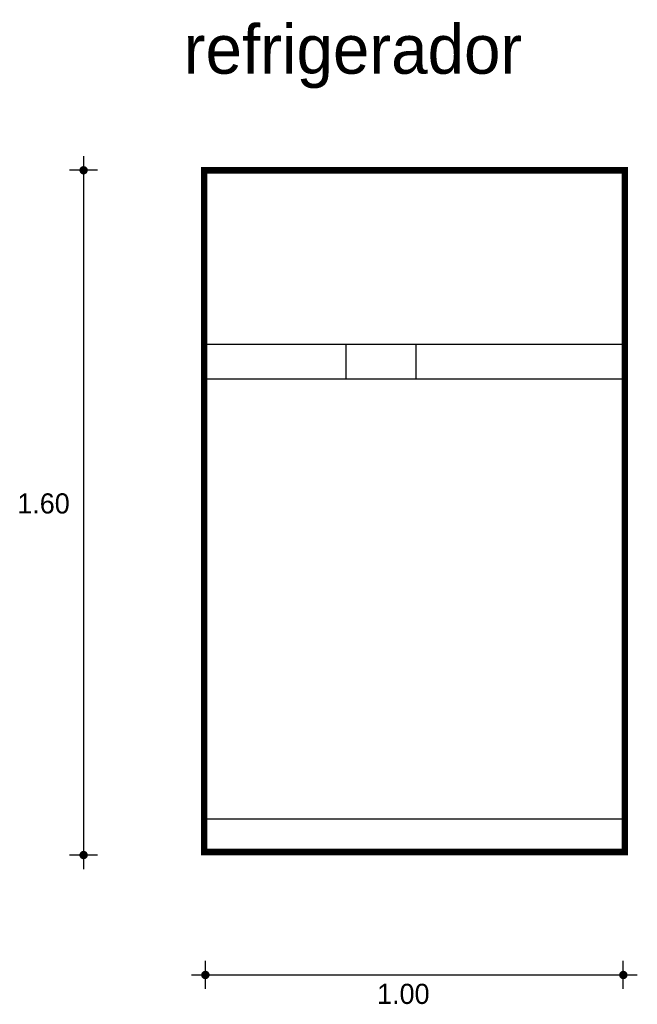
# Model space of a CAD drawing. Extents: x -2.86 to -1.43, y 0.09 to 2.38.
import ezdxf

# ---------------------------------------------------------------- set-up
doc = ezdxf.new("R2010")
doc.units = 0
doc.header["$MEASUREMENT"] = 0
for name, color, linetype in [('BORDE', 2, 'CONTINUOUS'), ('COTAS', 6, 'CONTINUOUS'), ('DIBUJO', 5, 'CONTINUOUS'), ('TEXTO', 4, 'CONTINUOUS')]:
    doc.layers.add(name, color=color, linetype=linetype)

msp = doc.modelspace()

# ---------------------------------------------------------------- linework, layer by layer
at = {"layer": 'BORDE', "const_width": 0.015}
msp.add_lwpolyline([(-2.4364, 2.0262), (-1.4614, 2.0262), (-1.4614, 0.4462), (-2.4364, 0.4462)], close=True, dxfattribs=at)
at = {"layer": 'COTAS'}
for p, q in [((-2.7158, 2.059), (-2.7158, 0.4066)), ((-2.6834, 2.0265), (-2.7483, 2.0265)), ((-2.6834, 0.439), (-2.7483, 0.439)), ((-2.4336, 0.1285), (-2.4336, 0.1935)), ((-1.465, 0.1285), (-1.465, 0.1935)), ((-2.4661, 0.161), (-1.4326, 0.161))]:
    msp.add_line(p, q, dxfattribs=at)
at = {"layer": 'COTAS', "const_width": 0.00974}
for points in [[(-2.7207, 2.0265, 1), (-2.711, 2.0265, 1)], [(-2.7207, 0.439, 1), (-2.711, 0.439, 1)], [(-2.4385, 0.161, 1), (-2.4287, 0.161, 1)], [(-1.4699, 0.161, 1), (-1.4602, 0.161, 1)]]:
    msp.add_lwpolyline(points, format="xyb", close=True, dxfattribs=at)
at = {"layer": 'DIBUJO'}
for p, q in [((-2.438, 2.0233), (-1.463, 2.0233)), ((-2.438, 2.0233), (-2.438, 0.4433)), ((-1.463, 2.0233), (-1.463, 0.4433)), ((-2.438, 1.6233), (-1.463, 1.6233)), ((-2.1077, 1.6233), (-2.1077, 1.5433)), ((-1.9457, 1.6233), (-1.9457, 1.5433)), ((-2.438, 1.5433), (-1.463, 1.5433)), ((-2.438, 0.5233), (-1.463, 0.5233)), ((-2.438, 0.4433), (-1.463, 0.4433))]:
    msp.add_line(p, q, dxfattribs=at)

# ---------------------------------------------------------------- texts
at = {"layer": 'COTAS'}
for s, p in [('1.60', (-2.8696, 1.2308)), ('1.00', (-2.0357, 0.0938))]:
    msp.add_text(s, height=0.04675, dxfattribs=at).set_placement(p)
at = {"layer": 'TEXTO'}
msp.add_text('refrigerador', height=0.113495, dxfattribs=at).set_placement((-2.4837, 2.2503))

doc.saveas('drawing.dxf')
